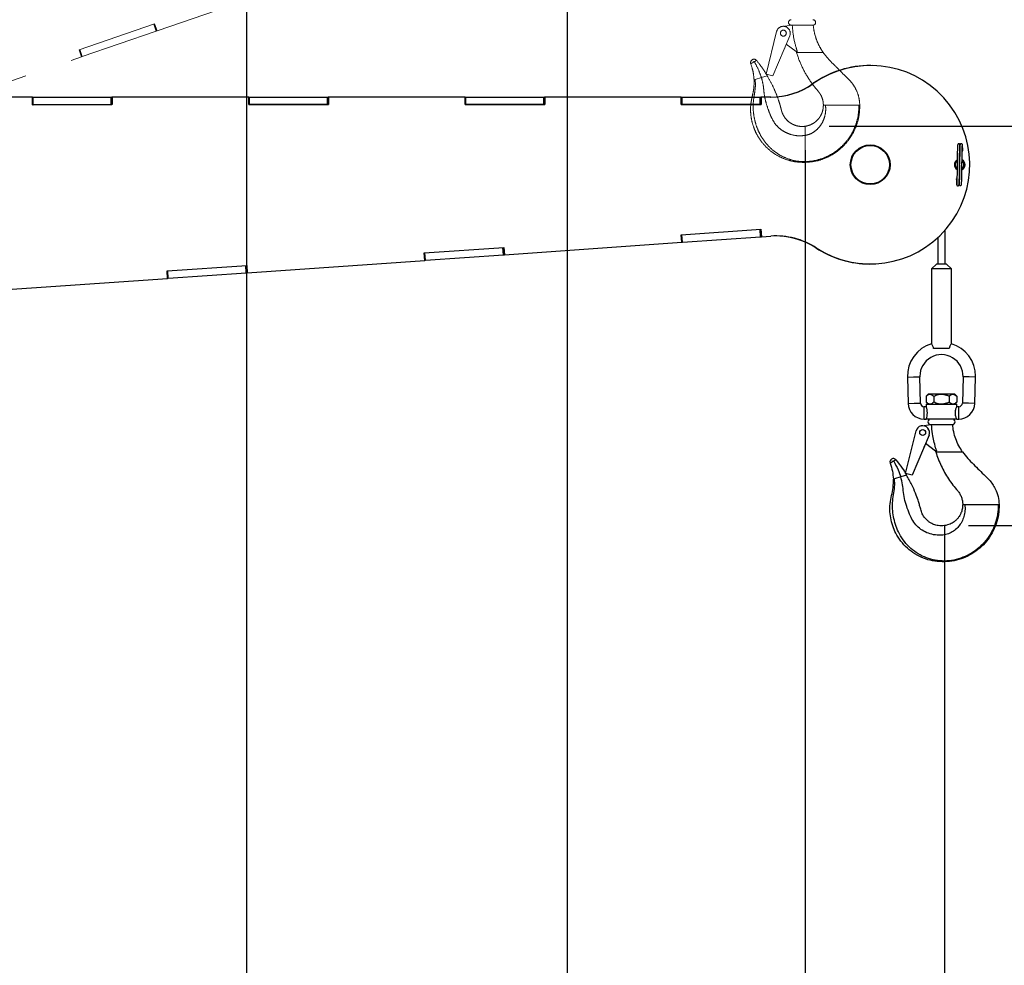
# Paper-space layout 'Sheet4' of a CAD drawing. Header units: inches. Extents: x 0.1 to 16.9, y 0.1 to 10.9.
# Tile 8 of 14: x 8.3 to 10.4, y 5.5 to 7.5. Entities that reach past the tile are written whole.
import ezdxf

# ---------------------------------------------------------------- set-up
doc = ezdxf.new("R2010")
doc.units = ezdxf.units.IN
doc.header["$MEASUREMENT"] = 0
doc.linetypes.add('PHANTOM', pattern=[0.5, 0.25, -0.05, 0.05, -0.05, 0.05, -0.05])
doc.layers.add('FORMAT', color=7, linetype='Continuous')
doc.styles.add('SLDTEXTSTYLE0', font='TXT', dxfattribs={"width": 0.75})
doc.dimstyles.new('SLDDIMSTYLE17', dxfattribs={"dimtxt": 0.104167, "dimasz": 0.13, "dimexe": 0, "dimexo": 0.0625, "dimgap": 0.026042, "dimtad": 0, "dimtih": 1, "dimtoh": 1, "dimdec": 0, "dimlfac": 12, "dimrnd": 1e-09, "dimzin": 12, "dimdsep": 46, "dimtxsty": 'SLDTEXTSTYLE0', "dimsah": 1, "dimcen": 0.09, "dimadec": 0, "dimazin": 3, "dimtfac": 1, "dimtdec": 0, "dimtofl": 0, "dimtmove": 0, "dimatfit": 3, "dimfxl": 1, "dimfrac": 2, "dimtolj": 1, "dimtzin": 12, "dimarcsym": 0})

# ---------------------------------------------------------------- blocks, each defined once
blk = doc.blocks.new('_D_79')
at = {"layer": 'FORMAT', "color": 7}
for p, q in [((10.3263, 6.4236), (11.1535, 6.4236)), ((11.0285, 6.4236), (11.0285, 5.1411)), ((10.913, 5.12), (10.8813, 5.12)), ((10.8813, 5.12), (10.8813, 4.9545)), ((11.1439, 5.12), (11.1756, 5.12)), ((11.1756, 5.12), (11.1756, 4.9545)), ((10.8813, 4.9545), (10.913, 4.9545)), ((11.1756, 4.9545), (11.1439, 4.9545)), ((11.0285, 3.2444), (11.0285, 4.7945)), ((6.9566, 3.2444), (11.1535, 3.2444))]:
    blk.add_line(p, q, dxfattribs=at)
for points in [[(11.0285, 6.4236), (11.0085, 6.2936), (11.0485, 6.2936)], [(11.0285, 3.2444), (11.0485, 3.3744), (11.0085, 3.3744)]]:
    blk.add_solid(points, dxfattribs=at)
at = {"layer": 'FORMAT', "color": 7, "char_height": 0.10417, "attachment_point": 1, "style": 'SLDTEXTSTYLE0'}
for s, insert in [('969', (10.913, 5.0887)), ('38', (10.9515, 4.9287))]:
    blk.add_mtext(s, dxfattribs=dict(at, insert=insert))
blk = doc.blocks.new('_D_80')
at = {"layer": 'FORMAT', "color": 7}
for p, q in [((10.034, 7.2618), (11.6259, 7.2618)), ((11.5009, 7.2618), (11.5009, 5.5794)), ((11.347, 5.5583), (11.3153, 5.5583)), ((11.3153, 5.5583), (11.3153, 5.3928)), ((11.6548, 5.5583), (11.6865, 5.5583)), ((11.6865, 5.5583), (11.6865, 5.3928)), ((11.3153, 5.3928), (11.347, 5.3928)), ((11.6865, 5.3928), (11.6548, 5.3928)), ((11.5009, 3.2444), (11.5009, 5.2328)), ((6.9566, 3.2444), (11.6259, 3.2444))]:
    blk.add_line(p, q, dxfattribs=at)
for points in [[(11.5009, 7.2618), (11.4809, 7.1318), (11.5209, 7.1318)], [(11.5009, 3.2444), (11.5209, 3.3744), (11.4809, 3.3744)]]:
    blk.add_solid(points, dxfattribs=at)
at = {"layer": 'FORMAT', "color": 7, "char_height": 0.10417, "attachment_point": 1, "style": 'SLDTEXTSTYLE0'}
for s, insert in [('1225', (11.347, 5.5271)), ('48', (11.4239, 5.3671))]:
    blk.add_mtext(s, dxfattribs=dict(at, insert=insert))
blk = doc.blocks.new('_D_81')
at = {"layer": 'FORMAT', "color": 7}
for p, q in [((9.5344, 7.9963), (12.0983, 7.9963)), ((11.9733, 7.9963), (11.9733, 6.0525)), ((11.8194, 6.0314), (11.7877, 6.0314)), ((11.7877, 6.0314), (11.7877, 5.8659)), ((12.1273, 6.0314), (12.159, 6.0314)), ((12.159, 6.0314), (12.159, 5.8659)), ((11.7877, 5.8659), (11.8194, 5.8659)), ((12.159, 5.8659), (12.1273, 5.8659)), ((11.9733, 3.2444), (11.9733, 5.7059)), ((6.9566, 3.2444), (12.0983, 3.2444))]:
    blk.add_line(p, q, dxfattribs=at)
for points in [[(11.9733, 7.9963), (11.9533, 7.8663), (11.9933, 7.8663)], [(11.9733, 3.2444), (11.9933, 3.3744), (11.9533, 3.3744)]]:
    blk.add_solid(points, dxfattribs=at)
at = {"layer": 'FORMAT', "color": 7, "char_height": 0.10417, "attachment_point": 1, "style": 'SLDTEXTSTYLE0'}
for s, insert in [('1448', (11.8194, 6.0001)), ('57', (11.8964, 5.8401))]:
    blk.add_mtext(s, dxfattribs=dict(at, insert=insert))
blk = doc.blocks.new('_D_82')
at = {"layer": 'FORMAT', "color": 7}
for p, q in [((8.8617, 8.5765), (12.5708, 8.5765)), ((12.4458, 8.5765), (12.4458, 6.4584)), ((12.2919, 6.4373), (12.2602, 6.4373)), ((12.2602, 6.4373), (12.2602, 6.2718)), ((12.5997, 6.4373), (12.6314, 6.4373)), ((12.6314, 6.4373), (12.6314, 6.2718)), ((12.2602, 6.2718), (12.2919, 6.2718)), ((12.6314, 6.2718), (12.5997, 6.2718)), ((12.4458, 3.2444), (12.4458, 6.1118)), ((6.9566, 3.2444), (12.5708, 3.2444))]:
    blk.add_line(p, q, dxfattribs=at)
for points in [[(12.4458, 8.5765), (12.4258, 8.4465), (12.4658, 8.4465)], [(12.4458, 3.2444), (12.4658, 3.3744), (12.4258, 3.3744)]]:
    blk.add_solid(points, dxfattribs=at)
at = {"layer": 'FORMAT', "color": 7, "char_height": 0.10417, "attachment_point": 1, "style": 'SLDTEXTSTYLE0'}
for s, insert in [('1625', (12.2919, 6.4061)), ('64', (12.3688, 6.2461))]:
    blk.add_mtext(s, dxfattribs=dict(at, insert=insert))
blk = doc.blocks.new('_D_83')
at = {"layer": 'FORMAT', "color": 7}
for p, q in [((10.2763, 6.3736), (10.2763, 1.3974)), ((6.7888, 2.9756), (6.7888, 1.3974)), ((8.2675, 1.6746), (8.2358, 1.6746)), ((8.2358, 1.6746), (8.2358, 1.5091)), ((8.5754, 1.6746), (8.6071, 1.6746)), ((8.6071, 1.6746), (8.6071, 1.5091)), ((6.7888, 1.5224), (8.1482, 1.5224)), ((8.2358, 1.5091), (8.2675, 1.5091)), ((8.6071, 1.5091), (8.5754, 1.5091)), ((10.2763, 1.5224), (8.6947, 1.5224))]:
    blk.add_line(p, q, dxfattribs=at)
for points in [[(6.7888, 1.5224), (6.9188, 1.5024), (6.9188, 1.5424)], [(10.2763, 1.5224), (10.1463, 1.5424), (10.1463, 1.5024)]]:
    blk.add_solid(points, dxfattribs=at)
at = {"layer": 'FORMAT', "color": 7, "char_height": 0.10417, "attachment_point": 1, "style": 'SLDTEXTSTYLE0'}
for s, insert in [('1063', (8.2675, 1.6433)), ('42', (8.3445, 1.4833))]:
    blk.add_mtext(s, dxfattribs=dict(at, insert=insert))
blk = doc.blocks.new('_D_84')
at = {"layer": 'FORMAT', "color": 7}
for p, q in [((9.984, 7.2118), (9.984, 1.7808)), ((6.7888, 2.9756), (6.7888, 1.7808)), ((8.055, 2.058), (8.0233, 2.058)), ((8.0233, 2.058), (8.0233, 1.8925)), ((8.2859, 2.058), (8.3175, 2.058)), ((8.3175, 2.058), (8.3175, 1.8925)), ((6.7888, 1.9058), (7.9357, 1.9058)), ((9.984, 1.9058), (8.4051, 1.9058)), ((8.0233, 1.8925), (8.055, 1.8925)), ((8.3175, 1.8925), (8.2859, 1.8925))]:
    blk.add_line(p, q, dxfattribs=at)
for points in [[(6.7888, 1.9058), (6.9188, 1.8858), (6.9188, 1.9258)], [(9.984, 1.9058), (9.854, 1.9258), (9.854, 1.8858)]]:
    blk.add_solid(points, dxfattribs=at)
at = {"layer": 'FORMAT', "color": 7, "char_height": 0.10417, "attachment_point": 1, "style": 'SLDTEXTSTYLE0'}
for s, insert in [('974', (8.055, 2.0268)), ('38', (8.0934, 1.8667))]:
    blk.add_mtext(s, dxfattribs=dict(at, insert=insert))
blk = doc.blocks.new('_D_85')
at = {"layer": 'FORMAT', "color": 7}
for p, q in [((9.4844, 7.9463), (9.4844, 2.1621)), ((6.7888, 2.9756), (6.7888, 2.1621)), ((7.8419, 2.4393), (7.8102, 2.4393)), ((7.8102, 2.4393), (7.8102, 2.2738)), ((8.0728, 2.4393), (8.1045, 2.4393)), ((8.1045, 2.4393), (8.1045, 2.2738)), ((6.7888, 2.2871), (7.7226, 2.2871)), ((7.8102, 2.2738), (7.8419, 2.2738)), ((8.1045, 2.2738), (8.0728, 2.2738)), ((9.4844, 2.2871), (8.1921, 2.2871))]:
    blk.add_line(p, q, dxfattribs=at)
for points in [[(6.7888, 2.2871), (6.9188, 2.2671), (6.9188, 2.3071)], [(9.4844, 2.2871), (9.3544, 2.3071), (9.3544, 2.2671)]]:
    blk.add_solid(points, dxfattribs=at)
at = {"layer": 'FORMAT', "color": 7, "char_height": 0.10417, "attachment_point": 1, "style": 'SLDTEXTSTYLE0'}
for s, insert in [('822', (7.8419, 2.4081)), ('32', (7.8804, 2.2481))]:
    blk.add_mtext(s, dxfattribs=dict(at, insert=insert))
blk = doc.blocks.new('_D_86')
at = {"layer": 'FORMAT', "color": 7}
for p, q in [((8.8117, 8.5265), (8.8117, 2.5924)), ((6.7888, 2.9756), (6.7888, 2.5924)), ((7.6581, 2.8696), (7.6264, 2.8696)), ((7.6264, 2.8696), (7.6264, 2.7041)), ((7.889, 2.8696), (7.9207, 2.8696)), ((7.9207, 2.8696), (7.9207, 2.7041)), ((6.7888, 2.7174), (7.5388, 2.7174)), ((8.8117, 2.7174), (8.0083, 2.7174)), ((7.6264, 2.7041), (7.6581, 2.7041)), ((7.9207, 2.7041), (7.889, 2.7041))]:
    blk.add_line(p, q, dxfattribs=at)
for points in [[(6.7888, 2.7174), (6.9188, 2.6974), (6.9188, 2.7374)], [(8.8117, 2.7174), (8.6817, 2.7374), (8.6817, 2.6974)]]:
    blk.add_solid(points, dxfattribs=at)
at = {"layer": 'FORMAT', "color": 7, "char_height": 0.10417, "attachment_point": 1, "style": 'SLDTEXTSTYLE0'}
for s, insert in [('617', (7.6581, 2.8384)), ('24', (7.6965, 2.6784))]:
    blk.add_mtext(s, dxfattribs=dict(at, insert=insert))

psp = doc.layouts.new('Sheet4')

# ---------------------------------------------------------------- linework, layer by layer
at = {"color": 7, "linetype": 'PHANTOM', "lineweight": 18}
for p, q in [((8.6241, 7.4621), (8.977, 7.5836)), ((8.4605, 7.4223), (8.619, 7.4769)), ((8.467, 7.4081), (8.6222, 7.4615)), ((8.6222, 7.4615), (8.6171, 7.4762)), ((8.6233, 7.4619), (8.6182, 7.4766)), ((8.619, 7.4769), (8.6241, 7.4621)), ((8.6222, 7.4615), (8.6233, 7.4619)), ((8.6233, 7.4619), (8.6238, 7.4621)), ((8.6236, 7.462), (8.6241, 7.4621)), ((9.9024, 7.3713), (9.9241, 7.4607)), ((9.9363, 7.4715), (9.9551, 7.474)), ((9.9548, 7.474), (9.9551, 7.474)), ((9.9551, 7.474), (9.9564, 7.474)), ((9.9564, 7.474), (9.9995, 7.474)), ((9.9515, 7.4517), (9.9164, 7.3679)), ((8.4656, 7.4076), (8.4605, 7.4223)), ((8.4656, 7.4076), (8.4605, 7.4223)), ((8.4658, 7.4076), (8.4607, 7.4224)), ((8.467, 7.4081), (8.462, 7.4228)), ((9.9413, 7.4265), (9.9418, 7.4287)), ((9.9649, 7.4184), (9.9442, 7.4344)), ((9.9675, 7.4184), (9.9649, 7.4184)), ((9.9651, 7.4184), (9.9657, 7.416)), ((8.1127, 7.286), (8.4656, 7.4076)), ((8.4656, 7.4076), (8.4656, 7.4076)), ((8.4656, 7.4076), (8.4658, 7.4076)), ((8.4658, 7.4076), (8.467, 7.4081)), ((9.8774, 7.3972), (9.8745, 7.3956)), ((9.9656, 7.4164), (9.9823, 7.4164)), ((10.0199, 7.4164), (10.0218, 7.4164)), ((9.8745, 7.3956), (9.873, 7.3947)), ((9.8791, 7.3602), (9.8767, 7.3595)), ((9.8922, 7.3641), (9.8791, 7.3602)), ((9.9045, 7.3678), (9.8922, 7.3641)), ((9.9164, 7.3679), (9.9024, 7.3713)), ((10.0222, 7.306), (10.0267, 7.306)), ((10.0346, 7.306), (10.0967, 7.306)), ((10.0967, 7.306), (10.0979, 7.306)), ((10.0979, 7.306), (10.0986, 7.306)), ((9.984, 7.2615), (9.984, 7.2425)), ((9.984, 7.1874), (9.984, 7.1859))]:
    psp.add_line(p, q, dxfattribs=at)
at = {"color": 7, "linetype": 'Continuous', "lineweight": 25}
for p, q in [((10.1218, 7.3894), (10.1213, 7.3894)), ((10.0003, 7.3513), (10.0008, 7.3513)), ((8.362, 7.3228), (8.0757, 7.3227)), ((8.3624, 7.3228), (8.0761, 7.3227)), ((8.3624, 7.3228), (8.362, 7.3228)), ((8.362, 7.3228), (8.3624, 7.3228)), ((8.3624, 7.3228), (8.3624, 7.3228)), ((8.3624, 7.3228), (8.3626, 7.3228)), ((8.3624, 7.3071), (8.3624, 7.3228)), ((8.3626, 7.3071), (8.3626, 7.3228)), ((8.3626, 7.3228), (8.3639, 7.3228)), ((8.3639, 7.3071), (8.3639, 7.3228)), ((8.3639, 7.3228), (8.528, 7.3228)), ((8.528, 7.3072), (8.528, 7.3228)), ((8.528, 7.3228), (8.5292, 7.3228)), ((8.5292, 7.3072), (8.5292, 7.3228)), ((8.5295, 7.3228), (8.5292, 7.3228)), ((8.5295, 7.3228), (8.53, 7.3228)), ((8.8158, 7.3228), (8.5295, 7.3228)), ((8.5295, 7.3228), (8.5296, 7.3072)), ((8.53, 7.3228), (8.53, 7.3072)), ((8.8163, 7.3228), (8.53, 7.3228)), ((8.8163, 7.3228), (8.8158, 7.3228)), ((8.8158, 7.3228), (8.8163, 7.3228)), ((8.8163, 7.3228), (8.8163, 7.3228)), ((8.8163, 7.3228), (8.8165, 7.3228)), ((8.8163, 7.3072), (8.8163, 7.3228)), ((8.8165, 7.3072), (8.8165, 7.3228)), ((8.8165, 7.3228), (8.8178, 7.3228)), ((8.8178, 7.3228), (8.9819, 7.3229)), ((8.8178, 7.3072), (8.8178, 7.3228)), ((8.9819, 7.3073), (8.9819, 7.3229)), ((8.9819, 7.3229), (8.9831, 7.3229)), ((8.9831, 7.3073), (8.9831, 7.3229)), ((8.9834, 7.3229), (8.9831, 7.3229)), ((8.9834, 7.3229), (8.9839, 7.3229)), ((9.2697, 7.3229), (8.9834, 7.3229)), ((8.9834, 7.3229), (8.9834, 7.3073)), ((8.9839, 7.3229), (8.9839, 7.3073)), ((9.2702, 7.3229), (8.9839, 7.3229)), ((9.2702, 7.3229), (9.2697, 7.3229)), ((9.2697, 7.3229), (9.2702, 7.3229)), ((9.2702, 7.3229), (9.2702, 7.3229)), ((9.2702, 7.3229), (9.2704, 7.3229)), ((9.2702, 7.3073), (9.2702, 7.3229)), ((9.2704, 7.3073), (9.2704, 7.3229)), ((9.2704, 7.3229), (9.2717, 7.3229)), ((9.2717, 7.3229), (9.4358, 7.323)), ((9.2717, 7.3073), (9.2717, 7.3229)), ((9.4358, 7.3073), (9.4358, 7.323)), ((9.4358, 7.323), (9.437, 7.323)), ((9.437, 7.3073), (9.437, 7.323)), ((9.4373, 7.323), (9.437, 7.323)), ((9.4373, 7.323), (9.4378, 7.323)), ((9.4373, 7.323), (9.4373, 7.3073)), ((9.7236, 7.323), (9.4373, 7.323)), ((9.4378, 7.323), (9.4378, 7.3073)), ((9.7241, 7.323), (9.4378, 7.323)), ((9.7241, 7.323), (9.7236, 7.323)), ((9.7236, 7.323), (9.7241, 7.323)), ((9.7241, 7.323), (9.7241, 7.323)), ((9.7241, 7.323), (9.7243, 7.323)), ((9.7241, 7.3074), (9.7241, 7.323)), ((9.7243, 7.3074), (9.7243, 7.323)), ((9.7243, 7.323), (9.7256, 7.323)), ((9.7256, 7.3074), (9.7256, 7.323)), ((9.7256, 7.323), (9.8897, 7.323)), ((9.8897, 7.3074), (9.8897, 7.323)), ((9.8897, 7.323), (9.8909, 7.323)), ((9.8909, 7.3074), (9.8909, 7.323)), ((9.8912, 7.323), (9.8909, 7.323)), ((9.8912, 7.323), (9.8917, 7.323)), ((9.8912, 7.323), (9.8912, 7.3074)), ((9.9115, 7.323), (9.8912, 7.323)), ((9.8917, 7.323), (9.8917, 7.3074)), ((9.912, 7.323), (9.8917, 7.323)), ((9.9115, 7.323), (9.912, 7.323)), ((8.53, 7.3072), (8.3624, 7.3071)), ((8.3624, 7.3071), (8.3626, 7.3071)), ((8.3625, 7.3071), (8.3624, 7.3071)), ((8.3626, 7.3071), (8.3639, 7.3071)), ((8.3639, 7.3071), (8.528, 7.3072)), ((8.528, 7.3072), (8.5292, 7.3072)), ((8.5296, 7.3072), (8.5292, 7.3072)), ((8.5296, 7.3072), (8.53, 7.3072)), ((8.9839, 7.3073), (8.8163, 7.3072)), ((8.8163, 7.3072), (8.8165, 7.3072)), ((8.8163, 7.3072), (8.8163, 7.3072)), ((8.8165, 7.3072), (8.8178, 7.3072)), ((8.8178, 7.3072), (8.9819, 7.3073)), ((8.9819, 7.3073), (8.9831, 7.3073)), ((8.9834, 7.3073), (8.9831, 7.3073)), ((8.9834, 7.3073), (8.9839, 7.3073)), ((9.2702, 7.3073), (9.2704, 7.3073)), ((9.4378, 7.3073), (9.2702, 7.3073)), ((9.2702, 7.3073), (9.2702, 7.3073)), ((9.2704, 7.3073), (9.2717, 7.3073)), ((9.2717, 7.3073), (9.4358, 7.3073)), ((9.4358, 7.3073), (9.437, 7.3073)), ((9.4373, 7.3073), (9.437, 7.3073)), ((9.4373, 7.3073), (9.4378, 7.3073)), ((9.7241, 7.3074), (9.7243, 7.3074)), ((9.8917, 7.3074), (9.7241, 7.3074)), ((9.7241, 7.3074), (9.7241, 7.3074)), ((9.7243, 7.3074), (9.7256, 7.3074)), ((9.7256, 7.3074), (9.8897, 7.3074)), ((9.8897, 7.3074), (9.8909, 7.3074)), ((9.8912, 7.3074), (9.8909, 7.3074)), ((9.8912, 7.3074), (9.8917, 7.3074)), ((9.724, 7.0338), (9.8912, 7.0456)), ((9.8903, 7.0299), (9.8892, 7.0454)), ((9.8915, 7.0299), (9.8904, 7.0455)), ((9.8912, 7.0456), (9.8922, 7.03)), ((9.7251, 7.0183), (9.724, 7.0338)), ((9.7251, 7.0183), (9.724, 7.0338)), ((9.7253, 7.0183), (9.7242, 7.0339)), ((9.7266, 7.0184), (9.7255, 7.034)), ((9.7266, 7.0184), (9.8903, 7.0299)), ((9.8903, 7.0299), (9.8915, 7.0299)), ((9.8915, 7.0299), (9.892, 7.03)), ((9.8918, 7.03), (9.8922, 7.03)), ((9.8922, 7.03), (9.912, 7.0314)), ((10.2621, 7.0279), (10.2621, 6.9727)), ((10.2777, 6.9727), (10.2777, 7.044)), ((9.1845, 6.996), (9.3517, 7.0077)), ((9.3508, 6.992), (9.3497, 7.0076)), ((9.352, 6.9921), (9.3509, 7.0077)), ((9.3517, 7.0077), (9.3528, 6.9921)), ((9.3528, 6.9921), (9.7251, 7.0183)), ((9.7251, 7.0183), (9.7251, 7.0183)), ((9.7251, 7.0183), (9.7253, 7.0183)), ((9.7253, 7.0183), (9.7266, 7.0184)), ((10.0065, 7.0067), (10.007, 7.0067)), ((9.1856, 6.9804), (9.1845, 6.996)), ((9.1856, 6.9804), (9.1845, 6.996)), ((9.1858, 6.9805), (9.1847, 6.996)), ((9.1871, 6.9805), (9.186, 6.9961)), ((9.1871, 6.9805), (9.3508, 6.992)), ((9.3508, 6.992), (9.352, 6.9921)), ((9.352, 6.9921), (9.3525, 6.9921)), ((9.3523, 6.9921), (9.3528, 6.9921)), ((8.645, 6.9582), (8.8122, 6.9699)), ((8.8113, 6.9542), (8.8102, 6.9698)), ((8.8125, 6.9543), (8.8114, 6.9698)), ((8.8122, 6.9699), (8.8133, 6.9543)), ((8.8133, 6.9543), (9.1856, 6.9804)), ((9.1856, 6.9804), (9.1858, 6.9805)), ((9.1856, 6.9804), (9.1856, 6.9804)), ((9.1858, 6.9805), (9.1871, 6.9805)), ((10.1196, 6.9728), (10.12, 6.9727)), ((10.2595, 6.9727), (10.249, 6.9623)), ((10.249, 6.9623), (10.249, 6.8053)), ((10.2907, 6.9623), (10.249, 6.9623)), ((10.2803, 6.9727), (10.2595, 6.9727)), ((10.2907, 6.9623), (10.2803, 6.9727)), ((10.2907, 6.8053), (10.2907, 6.9623)), ((8.2738, 6.9165), (8.6461, 6.9426)), ((8.6461, 6.9426), (8.645, 6.9582)), ((8.6461, 6.9426), (8.645, 6.9582)), ((8.6463, 6.9426), (8.6452, 6.9582)), ((8.6461, 6.9426), (8.6461, 6.9426)), ((8.6461, 6.9426), (8.6463, 6.9426)), ((8.6463, 6.9426), (8.6476, 6.9427)), ((8.6476, 6.9427), (8.6465, 6.9583)), ((8.6476, 6.9427), (8.8113, 6.9542)), ((8.8113, 6.9542), (8.8125, 6.9543)), ((8.8125, 6.9543), (8.813, 6.9543)), ((8.8128, 6.9543), (8.8133, 6.9543)), ((10.2863, 6.7956), (10.2535, 6.7956)), ((10.1984, 6.7353), (10.2115, 6.7356)), ((10.1984, 6.7353), (10.1999, 6.6802)), ((10.2115, 6.7356), (10.2245, 6.7359)), ((10.2259, 6.6808), (10.2245, 6.7359)), ((10.3153, 6.7359), (10.3138, 6.6808)), ((10.3283, 6.7356), (10.3153, 6.7359)), ((10.3413, 6.7353), (10.3283, 6.7356)), ((10.3399, 6.6802), (10.3413, 6.7353)), ((10.2421, 6.6996), (10.2378, 6.6953)), ((10.2378, 6.6953), (10.2378, 6.6828)), ((10.2458, 6.6996), (10.2421, 6.6996)), ((10.2699, 6.6996), (10.2458, 6.6996)), ((10.2538, 6.6953), (10.2538, 6.6828)), ((10.2939, 6.6996), (10.2699, 6.6996)), ((10.2859, 6.6953), (10.2859, 6.6828)), ((10.2977, 6.6996), (10.2939, 6.6996)), ((10.302, 6.6953), (10.2977, 6.6996)), ((10.302, 6.6953), (10.302, 6.6828)), ((10.1999, 6.6802), (10.2129, 6.6805)), ((10.2129, 6.6805), (10.2259, 6.6808)), ((10.2378, 6.6733), (10.2336, 6.6733)), ((10.2336, 6.6603), (10.2336, 6.6733)), ((10.2378, 6.6828), (10.2421, 6.6785)), ((10.2378, 6.6785), (10.2378, 6.6733)), ((10.2378, 6.6785), (10.302, 6.6785)), ((10.2977, 6.6785), (10.302, 6.6828)), ((10.3061, 6.6733), (10.3019, 6.6733)), ((10.302, 6.6732), (10.302, 6.6785)), ((10.3061, 6.6603), (10.3061, 6.6733)), ((10.3269, 6.6805), (10.3138, 6.6808)), ((10.3399, 6.6802), (10.3269, 6.6805)), ((10.2336, 6.6473), (10.2336, 6.6603)), ((10.3061, 6.6473), (10.3061, 6.6603)), ((10.2287, 6.6333), (10.2475, 6.6358)), ((10.2336, 6.6473), (10.2378, 6.6473)), ((10.302, 6.6473), (10.2378, 6.6473)), ((10.2472, 6.6358), (10.2475, 6.6358)), ((10.2475, 6.6358), (10.2487, 6.6358)), ((10.2487, 6.6358), (10.2919, 6.6358)), ((10.302, 6.6473), (10.3061, 6.6473)), ((10.1947, 6.5331), (10.2165, 6.6225)), ((10.2438, 6.6135), (10.2087, 6.5297)), ((10.2336, 6.5883), (10.2342, 6.5905)), ((10.2573, 6.5802), (10.2365, 6.5962)), ((10.2599, 6.5802), (10.2573, 6.5802)), ((10.2574, 6.5802), (10.258, 6.5778)), ((10.2579, 6.5782), (10.2746, 6.5782)), ((10.3122, 6.5782), (10.3142, 6.5782)), ((10.1669, 6.5574), (10.1654, 6.5565)), ((10.1697, 6.559), (10.1669, 6.5574)), ((10.1968, 6.5296), (10.1845, 6.5259)), ((10.2087, 6.5297), (10.1947, 6.5331)), ((10.1714, 6.522), (10.169, 6.5213)), ((10.1845, 6.5259), (10.1714, 6.522)), ((10.3145, 6.4678), (10.3191, 6.4678)), ((10.327, 6.4678), (10.389, 6.4678)), ((10.389, 6.4678), (10.3903, 6.4678)), ((10.3903, 6.4678), (10.3909, 6.4678)), ((10.2763, 6.4233), (10.2763, 6.4043)), ((10.2763, 6.3492), (10.2763, 6.3477))]:
    psp.add_line(p, q, dxfattribs=at)
at = {"color": 7, "linetype": 'PHANTOM', "lineweight": 18}
psp.add_circle((9.9382, 7.4572), 0.00625, dxfattribs=at)
at = {"color": 7, "linetype": 'Continuous', "lineweight": 25}
for centre, radius in [((10.1204, 7.1811), 0.0417), ((10.1204, 7.1811), 0.0404), ((10.2305, 6.619), 0.00625)]:
    psp.add_circle(centre, radius, dxfattribs=at)
at = {"color": 7, "linetype": 'PHANTOM', "lineweight": 18}
for centre, radius, start, end in [((9.9548, 7.4797), 0.00576, 90, 270), ((10.0002, 7.4797), 0.00576, 270, 90), ((9.9382, 7.4572), 0.0144, 337.2994, 166.315), ((9.9403, 7.4267), 0.00104, 287.7873, 346.315), ((9.8765, 7.3954), 0.00714, 39.0805, 200.3566), ((9.8765, 7.3954), 0.00201, 65.0435, 174.3936)]:
    psp.add_arc(centre, radius, start, end, dxfattribs=at)
at = {"color": 7, "linetype": 'Continuous', "lineweight": 25}
for centre, radius, start, end in [((10.1204, 7.1812), 0.2082, 89.7581, 125.2452), ((10.1209, 7.1811), 0.2083, 236.8561, 125.2166), ((9.9115, 7.477), 0.1539, 270.0112, 305.2451), ((9.912, 7.477), 0.1539, 270.0112, 305.2451), ((10.3129, 7.2107), 0.00173, 285.0923, 357.0909), ((10.3083, 7.1811), 0.0113, 118.9734, 239.3368), ((10.3079, 7.1811), 0.0104, 118.8451, 180.3983), ((10.3083, 7.1811), 0.0113, 293.2907, 64.8693), ((10.3078, 7.1811), 0.0113, 296.2811, 62.049), ((10.3079, 7.1811), 0.0104, 298.8892, 59.8092), ((10.3079, 7.1811), 0.0104, 180.3983, 240.1285), ((10.3079, 7.1811), 0.00917, 123.4263, 180.3983), ((10.3079, 7.1811), 0.00917, 180.3983, 235.2533), ((10.3079, 7.1811), 0.00917, 303.2919, 55.1618), ((10.3028, 7.1515), 0.00173, 105.0348, 177.1381), ((10.3094, 7.1396), 0.00243, 186.0458, 9.1291), ((9.9228, 6.8778), 0.1539, 56.8292, 94.0109), ((9.9223, 6.8778), 0.1539, 56.8294, 89.7562), ((10.1204, 7.1809), 0.2082, 236.8294, 269.7561), ((10.2699, 6.7371), 0.0715, 106.9024, 181.5), ((10.2699, 6.7371), 0.0715, 0, 73.112), ((10.2699, 6.7371), 0.0454, 358.5, 180), ((10.2699, 6.7371), 0.0454, 180, 181.5), ((10.2699, 6.7371), 0.0715, 358.5, 0), ((10.2336, 6.681), 0.0337, 181.5, 270), ((10.2336, 6.681), 0.0077, 181.5, 270), ((10.2071, 6.6603), 0.0333, 336.9864, 23.0136), ((10.3061, 6.681), 0.0077, 270, 358.5), ((10.3061, 6.681), 0.0337, 270, 358.5), ((10.2305, 6.619), 0.0144, 337.2994, 166.315), ((10.2472, 6.6415), 0.00576, 90, 270), ((10.2926, 6.6415), 0.00576, 270, 90), ((10.2326, 6.5886), 0.00104, 287.7873, 346.315), ((10.1689, 6.5572), 0.00714, 39.0805, 200.3566), ((10.1689, 6.5572), 0.00201, 65.0435, 174.3936)]:
    psp.add_arc(centre, radius, start, end, dxfattribs=at)
at = {"color": 7, "linetype": 'PHANTOM', "lineweight": 18}
for points, knots in [([(9.9675, 7.4184), (9.9668, 7.4207), (9.963, 7.4324), (9.9588, 7.451), (9.9574, 7.4674), (9.9568, 7.474)], [0, 0, 0, 0, 0.129809, 0.650141, 1, 1, 1, 1]), ([(9.9995, 7.474), (10.0001, 7.474), (10.0008, 7.474), (10.0007, 7.474), (10.0007, 7.474)], [0, 0, 0, 0, 0.833218, 1, 1, 1, 1]), ([(10.0221, 7.416), (10.0192, 7.4205), (10.0135, 7.4293), (10.0073, 7.4438), (10.0028, 7.4588), (10.0014, 7.4692), (10.0008, 7.4744)], [0, 0, 0, 0, 0.251083, 0.500753, 0.750056, 1, 1, 1, 1]), ([(9.8821, 7.3999), (9.8821, 7.3999), (9.882, 7.3999), (9.8817, 7.3997), (9.8813, 7.3994), (9.8805, 7.399), (9.8792, 7.3982), (9.878, 7.3976), (9.8774, 7.3972)], [0, 0, 0, 0, 0.128062, 0.250554, 0.3833, 0.500812, 0.749801, 1, 1, 1, 1]), ([(9.8774, 7.3972), (9.8806, 7.3912), (9.8864, 7.3806), (9.8904, 7.3691), (9.8922, 7.3641)], [0, 0, 0, 0, 0.562204, 1, 1, 1, 1]), ([(9.8821, 7.3999), (9.8866, 7.3941), (9.8946, 7.3838), (9.9014, 7.3727), (9.9045, 7.3678)], [0, 0, 0, 0, 0.560615, 1, 1, 1, 1]), ([(9.9656, 7.4164), (9.9691, 7.4065), (9.9762, 7.3869), (9.9893, 7.3642), (10.0013, 7.3469), (10.01, 7.3371), (10.0163, 7.3286), (10.0196, 7.3215), (10.0218, 7.3139), (10.022, 7.3086), (10.0222, 7.306)], [0, 0, 0, 0, 0.248866, 0.498436, 0.623929, 0.750063, 0.812755, 0.874993, 0.937251, 1, 1, 1, 1]), ([(9.9823, 7.4164), (9.9833, 7.4164), (9.9885, 7.4164), (9.9974, 7.4164), (10.0089, 7.4164), (10.0162, 7.4164), (10.0199, 7.4164)], [0, 0, 0, 0, 0.080325, 0.40176, 0.70041, 1, 1, 1, 1]), ([(10.0218, 7.4164), (10.0253, 7.4118), (10.0323, 7.4026), (10.0449, 7.3907), (10.0571, 7.3783), (10.068, 7.3673), (10.0777, 7.358), (10.085, 7.3491), (10.0917, 7.3376), (10.0971, 7.3231), (10.0981, 7.3117), (10.0986, 7.306)], [0, 0, 0, 0, 0.124662, 0.250511, 0.376429, 0.502347, 0.586257, 0.669391, 0.751927, 0.875423, 1, 1, 1, 1]), ([(9.8708, 7.3935), (9.8706, 7.3933), (9.87, 7.393), (9.8699, 7.3929), (9.8699, 7.3929)], [0, 0, 0, 0, 0.469479, 1, 1, 1, 1]), ([(9.8699, 7.3929), (9.8716, 7.3874), (9.8752, 7.3766), (9.8762, 7.3652), (9.8767, 7.3595)], [0, 0, 0, 0, 0.5014437, 1, 1, 1, 1]), ([(9.873, 7.3947), (9.8726, 7.3945), (9.8718, 7.394), (9.8712, 7.3937), (9.8708, 7.3935)], [0, 0, 0, 0, 0.479954, 1, 1, 1, 1]), ([(9.984, 7.1859), (9.9772, 7.1861), (9.9638, 7.1864), (9.9442, 7.1914), (9.926, 7.1995), (9.9094, 7.2109), (9.8951, 7.2251), (9.884, 7.2409), (9.8763, 7.2574), (9.8714, 7.2738), (9.8691, 7.2908), (9.8694, 7.308), (9.8729, 7.325), (9.8769, 7.342), (9.8767, 7.3536), (9.8767, 7.3595)], [0, 0, 0, 0, 0.084036, 0.16695, 0.249424, 0.332268, 0.415753, 0.499372, 0.570828, 0.641769, 0.712485, 0.783486, 0.855311, 0.927659, 1, 1, 1, 1]), ([(9.984, 7.1874), (9.9775, 7.1877), (9.9646, 7.1883), (9.946, 7.1937), (9.9286, 7.2021), (9.9129, 7.2138), (9.8995, 7.2281), (9.8894, 7.2439), (9.8821, 7.2602), (9.8774, 7.2764), (9.8749, 7.2931), (9.8745, 7.3099), (9.877, 7.3265), (9.8799, 7.3432), (9.8794, 7.3545), (9.8791, 7.3602)], [0, 0, 0, 0, 0.082727, 0.164734, 0.246682, 0.329304, 0.412832, 0.496848, 0.56902, 0.640851, 0.712386, 0.783865, 0.855563, 0.927589, 1, 1, 1, 1]), ([(9.984, 7.2425), (9.9788, 7.242), (9.9687, 7.2412), (9.9539, 7.2441), (9.9403, 7.2497), (9.9285, 7.2582), (9.9188, 7.269), (9.9118, 7.2829), (9.9057, 7.298), (9.9008, 7.3146), (9.8974, 7.3312), (9.8964, 7.3479), (9.8936, 7.3587), (9.8922, 7.3641)], [0, 0, 0, 0, 0.089237, 0.175419, 0.259609, 0.342769, 0.425618, 0.508872, 0.609662, 0.7096, 0.807505, 0.902905, 1, 1, 1, 1]), ([(9.984, 7.2618), (9.9817, 7.2616), (9.9773, 7.2612), (9.9696, 7.2618), (9.9619, 7.2639), (9.9548, 7.2674), (9.9479, 7.2722), (9.9413, 7.2791), (9.9368, 7.2871), (9.9345, 7.2937), (9.9332, 7.2994), (9.9312, 7.3066), (9.928, 7.317), (9.9228, 7.331), (9.9151, 7.3488), (9.9082, 7.3611), (9.9045, 7.3678)], [0, 0, 0, 0, 0.0482277, 0.0908253, 0.1609855, 0.2127693, 0.2536384, 0.3347028, 0.4091738, 0.4421008, 0.479804, 0.5315321, 0.5972332, 0.7065476, 0.8407337, 1, 1, 1, 1]), ([(10.0222, 7.3064), (10.022, 7.3029), (10.0216, 7.2968), (10.019, 7.289), (10.0162, 7.2834), (10.0132, 7.2789), (10.0093, 7.2744), (10.0035, 7.2693), (9.9968, 7.2655), (9.99, 7.263), (9.9861, 7.2622), (9.984, 7.2618)], [0, 0, 0, 0, 0.161253, 0.288039, 0.383373, 0.452794, 0.541263, 0.660631, 0.812144, 0.901135, 1, 1, 1, 1]), ([(10.0967, 7.306), (10.0965, 7.2992), (10.096, 7.2856), (10.0909, 7.2658), (10.0827, 7.2472), (10.0713, 7.2303), (10.0572, 7.2156), (10.0409, 7.2037), (10.023, 7.1949), (10.0039, 7.189), (9.9906, 7.1879), (9.984, 7.1874)], [0, 0, 0, 0, 0.112722, 0.224321, 0.335851, 0.448108, 0.560721, 0.671069, 0.78062, 0.889923, 1, 1, 1, 1]), ([(10.0267, 7.306), (10.027, 7.3017), (10.0274, 7.2933), (10.0249, 7.281), (10.0204, 7.2698), (10.0138, 7.2599), (10.0053, 7.2517), (9.9953, 7.2454), (9.9877, 7.2434), (9.984, 7.2425)], [0, 0, 0, 0, 0.153248, 0.300377, 0.4430287, 0.5819394, 0.7236217, 0.8621787, 1, 1, 1, 1]), ([(10.0986, 7.306), (10.0984, 7.2991), (10.0979, 7.2853), (10.0927, 7.2652), (10.0844, 7.2464), (10.0728, 7.2292), (10.0584, 7.2143), (10.0419, 7.2023), (10.0237, 7.1934), (10.0042, 7.1875), (9.9907, 7.1865), (9.984, 7.1859)], [0, 0, 0, 0, 0.112636, 0.224147, 0.335606, 0.447822, 0.560427, 0.670798, 0.780399, 0.88979, 1, 1, 1, 1]), ([(10.0267, 7.306), (10.0272, 7.306), (10.028, 7.306), (10.0302, 7.306), (10.0325, 7.306), (10.034, 7.306), (10.0346, 7.306)], [0, 0, 0, 0, 0.267832, 0.535746, 0.799042, 1, 1, 1, 1]), ([(9.984, 7.2425), (9.984, 7.2389), (9.984, 7.2292), (9.984, 7.215), (9.984, 7.2001), (9.984, 7.1916), (9.984, 7.1874)], [0, 0, 0, 0, 0.185295, 0.502719, 0.749247, 1, 1, 1, 1])]:
    psp.add_open_spline(points, degree=3, knots=knots, dxfattribs=at)
at = {"color": 7, "linetype": 'Continuous', "lineweight": 25}
for points, knots in [([(10.3038, 7.2229), (10.3038, 7.2228), (10.3037, 7.2226), (10.3036, 7.221), (10.3034, 7.2178), (10.3033, 7.2124), (10.3031, 7.2049), (10.303, 7.1976), (10.3029, 7.1914), (10.3029, 7.1861), (10.3028, 7.1802), (10.3027, 7.1745), (10.3027, 7.1682), (10.3026, 7.1618), (10.3025, 7.1558), (10.3024, 7.1508), (10.3023, 7.147), (10.3022, 7.1436), (10.302, 7.141), (10.3019, 7.1396), (10.3019, 7.1397), (10.3018, 7.1397)], [0, 0, 0, 0, 0.051854, 0.104011, 0.153219, 0.240505, 0.314238, 0.376686, 0.426323, 0.464506, 0.498892, 0.560804, 0.59523, 0.647436, 0.717026, 0.757675, 0.803013, 0.853583, 0.908898, 0.968089, 1, 1, 1, 1]), ([(10.309, 7.2218), (10.309, 7.2223), (10.3089, 7.223), (10.3084, 7.224), (10.308, 7.2244), (10.3076, 7.2248), (10.307, 7.225), (10.3063, 7.2251), (10.3057, 7.225), (10.3051, 7.2247), (10.3046, 7.2243), (10.3042, 7.2238), (10.3039, 7.223), (10.3039, 7.2225), (10.3039, 7.2222)], [0, 0, 0, 0, 0.309296, 0.369628, 0.425568, 0.478867, 0.531178, 0.583692, 0.637002, 0.691318, 0.746903, 0.804415, 0.864953, 1, 1, 1, 1]), ([(10.3068, 7.1395), (10.3069, 7.1395), (10.3069, 7.1394), (10.307, 7.1408), (10.3072, 7.1435), (10.3073, 7.1469), (10.3074, 7.1508), (10.3075, 7.1558), (10.3076, 7.1618), (10.3077, 7.1682), (10.3077, 7.1745), (10.3078, 7.1803), (10.3079, 7.1861), (10.3079, 7.1914), (10.308, 7.1977), (10.3081, 7.2048), (10.3083, 7.2123), (10.3084, 7.2176), (10.3085, 7.2207), (10.3087, 7.2223), (10.3087, 7.2225), (10.3088, 7.2225)], [0, 0, 0, 0, 0.033694, 0.093292, 0.148942, 0.199781, 0.245331, 0.286145, 0.355971, 0.408316, 0.442819, 0.504847, 0.539286, 0.577518, 0.627196, 0.689642, 0.763278, 0.850299, 0.899283, 0.951139, 1, 1, 1, 1]), ([(10.3089, 7.2227), (10.3089, 7.2228), (10.3088, 7.2229), (10.3087, 7.2214), (10.3085, 7.2188), (10.3084, 7.2153), (10.3083, 7.2115), (10.3082, 7.2064), (10.3081, 7.2004), (10.3081, 7.194), (10.308, 7.1883), (10.3079, 7.1847), (10.3079, 7.1826)], [0, 0, 0, 0, 0.068681, 0.190167, 0.303606, 0.407238, 0.500086, 0.583283, 0.725617, 0.832317, 0.902649, 1, 1, 1, 1]), ([(10.314, 7.2224), (10.314, 7.2228), (10.3139, 7.2234), (10.3134, 7.2244), (10.3127, 7.2249), (10.3121, 7.2252), (10.3114, 7.2253), (10.3108, 7.2252), (10.3102, 7.225), (10.3098, 7.2247), (10.3094, 7.2243), (10.3092, 7.224), (10.309, 7.2236), (10.309, 7.2233), (10.3089, 7.223), (10.3089, 7.2228), (10.3089, 7.2227)], [0, 0, 0, 0, 0.168338, 0.330418, 0.410343, 0.488431, 0.563258, 0.633206, 0.696936, 0.753739, 0.80369, 0.847639, 0.88713, 0.924221, 0.961162, 1, 1, 1, 1]), ([(10.3119, 7.1393), (10.3119, 7.1394), (10.312, 7.1396), (10.3122, 7.1413), (10.3123, 7.1445), (10.3124, 7.1499), (10.3126, 7.1574), (10.3127, 7.1646), (10.3128, 7.1709), (10.3128, 7.1761), (10.3129, 7.182), (10.313, 7.1877), (10.3131, 7.194), (10.3131, 7.2004), (10.3132, 7.2064), (10.3133, 7.2114), (10.3134, 7.2152), (10.3135, 7.2187), (10.3137, 7.2212), (10.3138, 7.2227), (10.3138, 7.2225), (10.3139, 7.2225)], [0, 0, 0, 0, 0.051854, 0.104011, 0.153219, 0.240505, 0.314238, 0.376686, 0.426323, 0.464506, 0.498892, 0.560804, 0.59523, 0.647436, 0.717026, 0.757675, 0.803013, 0.853583, 0.908898, 0.968089, 1, 1, 1, 1]), ([(10.3146, 7.2107), (10.3145, 7.2122), (10.3144, 7.2154), (10.3143, 7.219), (10.3141, 7.2216), (10.314, 7.2223), (10.314, 7.2227)], [0, 0, 0, 0, 0.246526, 0.497834, 0.750248, 1, 1, 1, 1]), ([(10.3079, 7.1803), (10.3079, 7.179), (10.3078, 7.1759), (10.3078, 7.1708), (10.3077, 7.1646), (10.3076, 7.1574), (10.3074, 7.1499), (10.3073, 7.1446), (10.3072, 7.1415), (10.307, 7.1399), (10.307, 7.1398), (10.3069, 7.1397)], [0, 0, 0, 0, 0.063304, 0.141035, 0.242037, 0.368999, 0.51871, 0.695637, 0.795228, 0.900658, 1, 1, 1, 1]), ([(10.3011, 7.1516), (10.3012, 7.15), (10.3013, 7.1468), (10.3014, 7.1432), (10.3016, 7.1406), (10.3017, 7.1399), (10.3018, 7.1395)], [0, 0, 0, 0, 0.246526, 0.497834, 0.750248, 1, 1, 1, 1]), ([(10.3017, 7.1398), (10.3018, 7.1394), (10.3018, 7.1388), (10.3023, 7.1379), (10.303, 7.1373), (10.3036, 7.137), (10.3043, 7.1369), (10.3049, 7.137), (10.3055, 7.1372), (10.3059, 7.1375), (10.3063, 7.1379), (10.3065, 7.1382), (10.3067, 7.1386), (10.3068, 7.1389), (10.3068, 7.1392), (10.3068, 7.1394), (10.3068, 7.1395)], [0, 0, 0, 0, 0.168338, 0.330418, 0.410343, 0.488431, 0.563258, 0.633206, 0.696936, 0.753739, 0.80369, 0.847639, 0.88713, 0.924221, 0.961162, 1, 1, 1, 1]), ([(10.2535, 6.7956), (10.2532, 6.7968), (10.2527, 6.7992), (10.2512, 6.8022), (10.2499, 6.8044), (10.249, 6.8055), (10.2491, 6.8054), (10.2492, 6.8053)], [0, 0, 0, 0, 0.211929, 0.422953, 0.653666, 0.898573, 1, 1, 1, 1]), ([(10.2906, 6.8053), (10.2906, 6.8053), (10.2907, 6.8054), (10.2898, 6.8042), (10.2884, 6.8019), (10.2869, 6.7988), (10.2865, 6.7965), (10.2863, 6.7956)], [0, 0, 0, 0, 0.1328774, 0.3601721, 0.5950413, 0.8401551, 1, 1, 1, 1]), ([(10.2378, 6.6953), (10.2389, 6.6963), (10.2411, 6.6983), (10.2439, 6.6995), (10.2455, 6.6996), (10.2458, 6.6996)], [0, 0, 0, 0, 0.432385, 0.879553, 1, 1, 1, 1]), ([(10.2458, 6.6996), (10.2472, 6.6993), (10.25, 6.6988), (10.2526, 6.6965), (10.2538, 6.6953)], [0, 0, 0, 0, 0.503999, 1, 1, 1, 1]), ([(10.2538, 6.6953), (10.2552, 6.6959), (10.2583, 6.6974), (10.2635, 6.699), (10.2675, 6.6996), (10.2697, 6.6996), (10.2699, 6.6996)], [0, 0, 0, 0, 0.270236, 0.61345, 0.966921, 1, 1, 1, 1]), ([(10.2699, 6.6996), (10.2734, 6.6992), (10.279, 6.6986), (10.2841, 6.6962), (10.2859, 6.6953)], [0, 0, 0, 0, 0.631918, 1, 1, 1, 1]), ([(10.2859, 6.6953), (10.287, 6.6963), (10.2893, 6.6983), (10.292, 6.6995), (10.2936, 6.6996), (10.2939, 6.6996)], [0, 0, 0, 0, 0.432385, 0.879553, 1, 1, 1, 1]), ([(10.2939, 6.6996), (10.2954, 6.6993), (10.2982, 6.6988), (10.3007, 6.6965), (10.302, 6.6953)], [0, 0, 0, 0, 0.503999, 1, 1, 1, 1]), ([(10.2458, 6.6785), (10.2444, 6.6788), (10.2416, 6.6793), (10.2391, 6.6817), (10.2378, 6.6828)], [0, 0, 0, 0, 0.503999, 1, 1, 1, 1]), ([(10.2538, 6.6828), (10.2527, 6.6818), (10.2505, 6.6798), (10.2477, 6.6786), (10.2462, 6.6786), (10.2458, 6.6785)], [0, 0, 0, 0, 0.432385, 0.879553, 1, 1, 1, 1]), ([(10.2699, 6.6785), (10.2697, 6.6785), (10.2676, 6.6786), (10.2635, 6.6791), (10.2584, 6.6807), (10.2552, 6.6822), (10.2538, 6.6828)], [0, 0, 0, 0, 0.033078, 0.375382, 0.729768, 1, 1, 1, 1]), ([(10.2859, 6.6828), (10.2841, 6.682), (10.279, 6.6795), (10.2734, 6.6789), (10.2699, 6.6785)], [0, 0, 0, 0, 0.368082, 1, 1, 1, 1]), ([(10.2939, 6.6785), (10.2925, 6.6788), (10.2897, 6.6793), (10.2872, 6.6817), (10.2859, 6.6828)], [0, 0, 0, 0, 0.5039993, 1, 1, 1, 1]), ([(10.302, 6.6828), (10.3009, 6.6818), (10.2986, 6.6798), (10.2959, 6.6786), (10.2943, 6.6786), (10.2939, 6.6785)], [0, 0, 0, 0, 0.432385, 0.879553, 1, 1, 1, 1]), ([(10.302, 6.6473), (10.3019, 6.6474), (10.3018, 6.6477), (10.301, 6.6497), (10.3001, 6.6528), (10.2993, 6.6569), (10.2991, 6.6613), (10.2996, 6.6654), (10.3004, 6.669), (10.3013, 6.6717), (10.3019, 6.6732), (10.3019, 6.6732), (10.3019, 6.6732)], [0, 0, 0, 0, 0.101625, 0.20308, 0.309005, 0.419739, 0.525265, 0.623248, 0.723327, 0.831381, 0.941603, 1, 1, 1, 1]), ([(10.2599, 6.5802), (10.2591, 6.5825), (10.2554, 6.5942), (10.2512, 6.6128), (10.2497, 6.6292), (10.2491, 6.6358)], [0, 0, 0, 0, 0.129809, 0.650141, 1, 1, 1, 1]), ([(10.2919, 6.6358), (10.2925, 6.6358), (10.2932, 6.6358), (10.2931, 6.6358), (10.2931, 6.6358)], [0, 0, 0, 0, 0.833218, 1, 1, 1, 1]), ([(10.3144, 6.5779), (10.3116, 6.5823), (10.3059, 6.5911), (10.2997, 6.6056), (10.2951, 6.6206), (10.2938, 6.631), (10.2931, 6.6362)], [0, 0, 0, 0, 0.251083, 0.500753, 0.750056, 1, 1, 1, 1]), ([(10.2579, 6.5782), (10.2614, 6.5684), (10.2685, 6.5487), (10.2817, 6.526), (10.2937, 6.5087), (10.3024, 6.4989), (10.3087, 6.4904), (10.312, 6.4833), (10.3141, 6.4757), (10.3144, 6.4704), (10.3145, 6.4678)], [0, 0, 0, 0, 0.248866, 0.498436, 0.623929, 0.750063, 0.812755, 0.874993, 0.937251, 1, 1, 1, 1]), ([(10.2746, 6.5782), (10.2756, 6.5782), (10.2808, 6.5782), (10.2897, 6.5782), (10.3012, 6.5782), (10.3085, 6.5782), (10.3122, 6.5782)], [0, 0, 0, 0, 0.080325, 0.40176, 0.70041, 1, 1, 1, 1]), ([(10.3142, 6.5782), (10.3177, 6.5736), (10.3246, 6.5644), (10.3372, 6.5525), (10.3495, 6.5401), (10.3603, 6.5292), (10.37, 6.5198), (10.3773, 6.5109), (10.384, 6.4994), (10.3895, 6.485), (10.3904, 6.4735), (10.3909, 6.4678)], [0, 0, 0, 0, 0.124662, 0.250511, 0.376429, 0.502347, 0.586257, 0.669391, 0.751927, 0.875423, 1, 1, 1, 1]), ([(10.1632, 6.5553), (10.1629, 6.5551), (10.1623, 6.5548), (10.1622, 6.5547), (10.1622, 6.5547)], [0, 0, 0, 0, 0.469479, 1, 1, 1, 1]), ([(10.1622, 6.5547), (10.164, 6.5493), (10.1675, 6.5384), (10.1685, 6.527), (10.169, 6.5213)], [0, 0, 0, 0, 0.501444, 1, 1, 1, 1]), ([(10.1654, 6.5565), (10.165, 6.5563), (10.1641, 6.5558), (10.1635, 6.5555), (10.1632, 6.5553)], [0, 0, 0, 0, 0.479954, 1, 1, 1, 1]), ([(10.1744, 6.5617), (10.1744, 6.5617), (10.1744, 6.5617), (10.1741, 6.5615), (10.1736, 6.5612), (10.1728, 6.5608), (10.1715, 6.5601), (10.1703, 6.5594), (10.1697, 6.559)], [0, 0, 0, 0, 0.128062, 0.250554, 0.3833, 0.500812, 0.749801, 1, 1, 1, 1]), ([(10.1697, 6.559), (10.173, 6.553), (10.1787, 6.5424), (10.1827, 6.5309), (10.1845, 6.5259)], [0, 0, 0, 0, 0.5622041, 1, 1, 1, 1]), ([(10.1744, 6.5617), (10.1789, 6.5559), (10.1869, 6.5456), (10.1938, 6.5345), (10.1968, 6.5296)], [0, 0, 0, 0, 0.560615, 1, 1, 1, 1]), ([(10.2763, 6.4236), (10.274, 6.4234), (10.2697, 6.423), (10.2619, 6.4236), (10.2542, 6.4257), (10.2471, 6.4292), (10.2403, 6.434), (10.2337, 6.4409), (10.2292, 6.4489), (10.2269, 6.4555), (10.2255, 6.4612), (10.2235, 6.4684), (10.2203, 6.4788), (10.2152, 6.4928), (10.2075, 6.5106), (10.2005, 6.523), (10.1968, 6.5296)], [0, 0, 0, 0, 0.048228, 0.090825, 0.160986, 0.212769, 0.253638, 0.334703, 0.409174, 0.442101, 0.479804, 0.531532, 0.597233, 0.706548, 0.840734, 1, 1, 1, 1]), ([(10.2763, 6.3477), (10.2696, 6.3479), (10.2561, 6.3482), (10.2366, 6.3532), (10.2183, 6.3613), (10.2017, 6.3727), (10.1874, 6.3869), (10.1764, 6.4027), (10.1686, 6.4192), (10.1637, 6.4356), (10.1615, 6.4526), (10.1617, 6.4698), (10.1652, 6.4868), (10.1692, 6.5038), (10.1691, 6.5154), (10.169, 6.5213)], [0, 0, 0, 0, 0.084036, 0.16695, 0.249424, 0.332268, 0.415753, 0.499372, 0.570828, 0.641769, 0.712485, 0.783486, 0.855311, 0.927659, 1, 1, 1, 1]), ([(10.2763, 6.3492), (10.2699, 6.3495), (10.257, 6.3501), (10.2383, 6.3555), (10.2209, 6.364), (10.2053, 6.3756), (10.1918, 6.3899), (10.1817, 6.4057), (10.1745, 6.422), (10.1697, 6.4382), (10.1672, 6.4549), (10.1669, 6.4717), (10.1694, 6.4883), (10.1723, 6.505), (10.1717, 6.5163), (10.1714, 6.522)], [0, 0, 0, 0, 0.082727, 0.164734, 0.246682, 0.329304, 0.412832, 0.496848, 0.56902, 0.640851, 0.712386, 0.783865, 0.855563, 0.927589, 1, 1, 1, 1]), ([(10.2763, 6.4043), (10.2712, 6.4038), (10.2611, 6.403), (10.2462, 6.4059), (10.2326, 6.4115), (10.2208, 6.42), (10.2111, 6.4309), (10.2042, 6.4447), (10.198, 6.4599), (10.1932, 6.4764), (10.1897, 6.493), (10.1888, 6.5098), (10.1859, 6.5205), (10.1845, 6.5259)], [0, 0, 0, 0, 0.0892371, 0.1754188, 0.2596092, 0.3427687, 0.4256177, 0.5088721, 0.6096621, 0.7096002, 0.8075048, 0.9029053, 1, 1, 1, 1]), ([(10.3145, 6.4682), (10.3143, 6.4648), (10.314, 6.4586), (10.3113, 6.4508), (10.3085, 6.4452), (10.3055, 6.4407), (10.3017, 6.4362), (10.2959, 6.4312), (10.2892, 6.4273), (10.2823, 6.4248), (10.2784, 6.424), (10.2763, 6.4236)], [0, 0, 0, 0, 0.161253, 0.288039, 0.383373, 0.452794, 0.541263, 0.660631, 0.812144, 0.901135, 1, 1, 1, 1]), ([(10.389, 6.4678), (10.3888, 6.461), (10.3884, 6.4474), (10.3833, 6.4276), (10.375, 6.409), (10.3636, 6.3921), (10.3495, 6.3774), (10.3332, 6.3655), (10.3153, 6.3567), (10.2962, 6.3508), (10.283, 6.3497), (10.2763, 6.3492)], [0, 0, 0, 0, 0.112722, 0.224321, 0.335851, 0.448108, 0.560721, 0.671069, 0.78062, 0.889923, 1, 1, 1, 1]), ([(10.3191, 6.4678), (10.3193, 6.4635), (10.3197, 6.4551), (10.3173, 6.4428), (10.3128, 6.4316), (10.3062, 6.4217), (10.2977, 6.4135), (10.2876, 6.4072), (10.2801, 6.4052), (10.2763, 6.4043)], [0, 0, 0, 0, 0.153248, 0.300377, 0.4430287, 0.5819394, 0.7236217, 0.8621787, 1, 1, 1, 1]), ([(10.3909, 6.4678), (10.3907, 6.4609), (10.3903, 6.4471), (10.3851, 6.427), (10.3767, 6.4082), (10.3651, 6.391), (10.3508, 6.3761), (10.3342, 6.3641), (10.316, 6.3552), (10.2965, 6.3493), (10.2831, 6.3483), (10.2763, 6.3477)], [0, 0, 0, 0, 0.112636, 0.224147, 0.335606, 0.447822, 0.560427, 0.670798, 0.780399, 0.88979, 1, 1, 1, 1]), ([(10.3191, 6.4678), (10.3195, 6.4678), (10.3204, 6.4678), (10.3225, 6.4678), (10.3248, 6.4678), (10.3263, 6.4678), (10.327, 6.4678)], [0, 0, 0, 0, 0.267832, 0.535746, 0.799042, 1, 1, 1, 1]), ([(10.2763, 6.4043), (10.2763, 6.4007), (10.2763, 6.391), (10.2763, 6.3768), (10.2763, 6.3619), (10.2763, 6.3535), (10.2763, 6.3492)], [0, 0, 0, 0, 0.185295, 0.502719, 0.749247, 1, 1, 1, 1])]:
    psp.add_open_spline(points, degree=3, knots=knots, dxfattribs=at)

# ---------------------------------------------------------------- dimensions: what is measured, and where the dimension line sits
at = {"layer": 'FORMAT', "color": 7}
for base, p2, picture, middle in [((8.8117, 2.7174), (8.8117, 8.5765), '_D_86', (7.7735, 2.7174)), ((9.4844, 2.2871), (9.4844, 7.9963), '_D_85', (7.9574, 2.2871)), ((9.984, 1.9058), (9.984, 7.2618), '_D_84', (8.1704, 1.9058)), ((10.2763, 1.5224), (10.2763, 6.4236), '_D_83', (8.4215, 1.5224))]:
    dim = psp.add_linear_dim(base=base, p1=(6.7888, 3.0256), p2=p2, dimstyle='SLDDIMSTYLE17', dxfattribs=at)
    dim.commit()
    dim.dimension.update_dxf_attribs({"geometry": picture, "text_midpoint": middle, "dimtype": 160})
for base, p1, p2, picture, middle in [((12.4458, 3.2444), (8.8117, 8.5765), (6.9066, 3.2444), '_D_82', (12.4458, 6.2851)), ((11.9733, 3.2444), (9.4844, 7.9963), (6.9066, 3.2444), '_D_81', (11.9733, 5.8792)), ((11.5009, 7.2618), (6.9066, 3.2444), (9.984, 7.2618), '_D_80', (11.5009, 5.4061)), ((11.0285, 6.4236), (6.9066, 3.2444), (10.2763, 6.4236), '_D_79', (11.0285, 4.9678))]:
    dim = psp.add_linear_dim(base=base, p1=p1, p2=p2, angle=90, dimstyle='SLDDIMSTYLE17', dxfattribs=at)
    dim.commit()
    dim.dimension.update_dxf_attribs({"geometry": picture, "text_midpoint": middle, "dimtype": 160})

doc.saveas('drawing.dxf')
